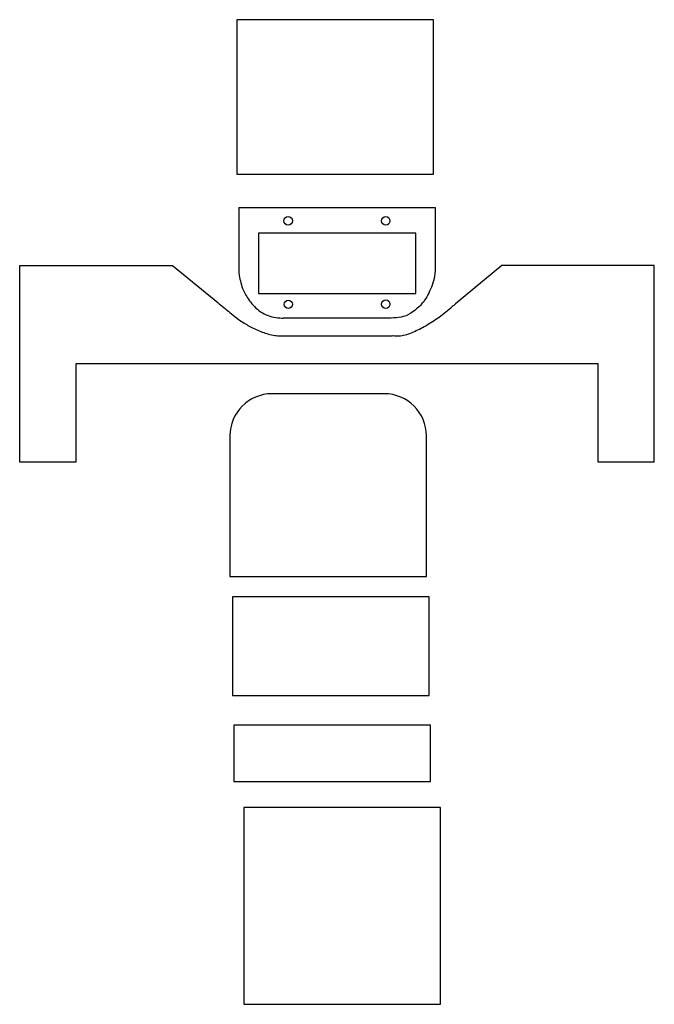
# Model space of a CAD drawing. Header units: inches. Extents: x 11.9 to 23.2, y 2.2 to 19.7.
import ezdxf

# ---------------------------------------------------------------- set-up
doc = ezdxf.new("R2010")
doc.units = ezdxf.units.IN
doc.header["$MEASUREMENT"] = 0

msp = doc.modelspace()

# ---------------------------------------------------------------- linework, layer by layer
at = {"color": 5}
for p, q in [((15.763, 16.369), (19.26, 16.369)), ((15.763, 16.369), (15.763, 15.197)), ((19.26, 16.369), (19.26, 15.389)), ((11.865, 11.836), (11.865, 15.336)), ((11.865, 15.336), (14.587, 15.336)), ((14.587, 15.336), (15.389, 14.677)), ((20.445, 15.337), (19.621, 14.655)), ((23.16, 15.337), (20.445, 15.337)), ((23.16, 11.836), (23.16, 15.337)), ((18.477, 14.401), (16.557, 14.401)), ((16.656, 14.087), (18.492, 14.087)), ((22.16, 13.586), (12.863, 13.586)), ((12.863, 13.586), (12.863, 11.836)), ((22.16, 11.836), (22.16, 13.586)), ((18.355, 13.053), (16.355, 13.053)), ((15.605, 12.303), (15.605, 9.803)), ((19.105, 9.803), (19.105, 12.303)), ((12.863, 11.836), (11.865, 11.836)), ((23.16, 11.836), (22.16, 11.836)), ((15.605, 9.803), (19.105, 9.803))]:
    msp.add_line(p, q, dxfattribs=at)
for points in [[(15.732, 16.959), (19.232, 16.959), (19.232, 19.709), (15.732, 19.709)], [(16.113, 15.912), (16.113, 14.837), (18.914, 14.837), (18.914, 15.912)], [(15.652, 7.687), (19.152, 7.687), (19.152, 9.437), (15.652, 9.437)], [(15.675, 6.155), (19.175, 6.155), (19.175, 7.155), (15.675, 7.155)], [(15.855, 2.189), (19.355, 2.189), (19.355, 5.689), (15.855, 5.689)]]:
    msp.add_lwpolyline(points, close=True, dxfattribs=at)
for centre, radius in [((16.644, 16.129), 0.0758), ((18.379, 16.13), 0.0752), ((16.646, 14.645), 0.0747), ((18.379, 14.647), 0.0751)]:
    msp.add_circle(centre, radius, dxfattribs=at)
for centre, start, end in [((16.355, 12.303), 90, 180), ((18.355, 12.303), 0, 90)]:
    msp.add_arc(centre, 0.75, start, end, dxfattribs=at)
for points in [[(19.26, 15.389), (19.26, 15.343), (19.26, 15.233), (19.231, 15.065), (19.176, 14.912), (19.112, 14.78), (19.025, 14.657), (18.93, 14.564), (18.824, 14.485), (18.652, 14.415), (18.477, 14.401)], [(15.763, 15.197), (15.833, 14.929), (15.935, 14.736), (16.123, 14.535), (16.252, 14.457), (16.528, 14.401), (16.557, 14.401)], [(15.389, 14.677), (15.608, 14.498), (15.837, 14.325), (16.022, 14.22), (16.236, 14.132), (16.461, 14.087), (16.623, 14.087), (16.656, 14.087)], [(18.492, 14.087), (18.534, 14.087), (18.641, 14.087), (18.864, 14.15), (19.092, 14.265), (19.329, 14.419), (19.569, 14.61), (19.621, 14.655)]]:
    msp.add_spline(points, degree=3, dxfattribs=at)

doc.saveas('drawing.dxf')
